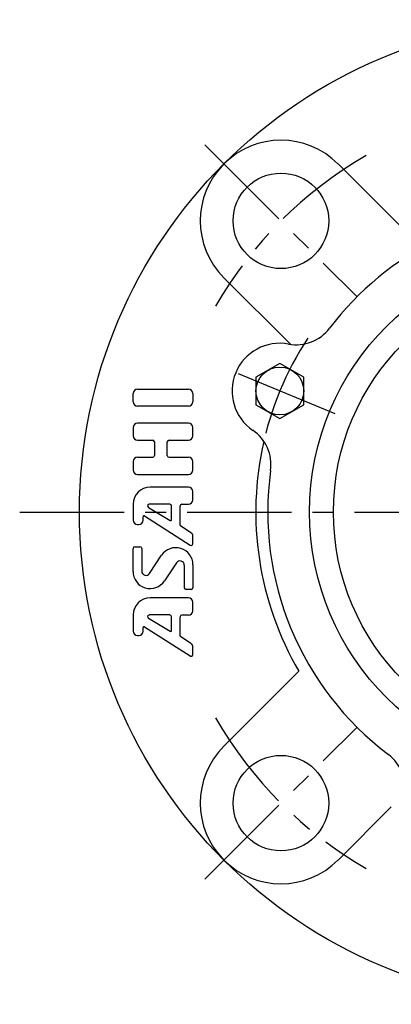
# Model space of a CAD drawing. Extents: x -92 to 223, y -92 to 223.
# Tile 1 of 11: x -92 to -30, y -82 to 83. Entities that reach past the tile are written whole.
import ezdxf

# ---------------------------------------------------------------- set-up
doc = ezdxf.new("R2010")
doc.units = 0
doc.header["$LTSCALE"] = 14
doc.linetypes.add('CENTER', pattern=[2, 1.25, -0.25, 0.25, -0.25])
doc.layers.get('0').update_dxf_attribs({"linetype": 'CONTINUOUS'})
doc.layers.add('1', color=3, linetype='CONTINUOUS')
doc.layers.add('CENTER', color=1, linetype='CENTER')

msp = doc.modelspace()

# ---------------------------------------------------------------- linework, layer by layer
for p, q in [((-39.24, 58.34), (-26.69, 45.79)), ((-58.34, 39.24), (-47.19, 28.1)), ((-48.97, 24.9), (-52.97, 22.59)), ((-44.97, 22.59), (-48.97, 24.9)), ((-52.97, 22.59), (-52.97, 17.97)), ((-44.97, 17.97), (-44.97, 22.59)), ((-52.97, 17.97), (-48.97, 15.66)), ((-48.97, 15.66), (-44.97, 17.97)), ((-58.34, -39.24), (-45.79, -26.69)), ((-39.24, -58.34), (-30.33, -49.42))]:
    msp.add_line(p, q)
for centre, radius in [((0, 0), 82.5), ((-48.79, 48.79), 8), ((0, 0), 44), ((0, 0), 40), ((-48.97, 20.28), 4), ((-48.79, -48.79), 8)]:
    msp.add_circle(centre, radius)
for centre, radius, start, end in [((-48.79, 48.79), 13.5, 45, 225), ((0, 0), 51, 37.1545, 142.8455), ((-46.23, 35.03), 7, 259.4786, 322.8455), ((-48.97, 20.28), 8, 79.4786, 235.5214), ((-57.46, 7.92), 7, 352.1545, 55.5214), ((0, 0), 53, 167.0902, 210.2432), ((0, 0), 51, 172.1545, 232.8455), ((-48.79, -48.79), 13.5, 135, 315), ((-35.03, -46.23), 7, 349.4786, 52.8455)]:
    msp.add_arc(centre, radius, start, end)
at = {"layer": '1'}
for p, q in [((-73.52, 18.45), (-73.52, 19.88)), ((-72.81, 20.59), (-64.24, 20.59)), ((-63.52, 19.88), (-63.52, 18.45)), ((-64.24, 17.74), (-72.81, 17.74)), ((-64.24, 14.88), (-72.81, 14.88)), ((-73.52, 14.16), (-73.52, 12.74)), ((-63.52, 12.74), (-63.52, 14.16)), ((-72.81, 12.02), (-70.24, 12.02)), ((-69.95, 11.74), (-69.95, 9.45)), ((-67.81, 9.45), (-67.81, 11.74)), ((-67.52, 12.02), (-64.24, 12.02)), ((-73.52, 8.45), (-73.52, 7.02)), ((-70.24, 9.16), (-72.81, 9.16)), ((-64.24, 9.16), (-67.52, 9.16)), ((-63.52, 7.02), (-63.52, 8.45)), ((-72.81, 6.31), (-64.24, 6.31)), ((-64.24, 4.16), (-70.67, 4.16)), ((-63.52, 2.02), (-63.52, 3.45)), ((-73.52, 1.31), (-73.52, -1.39)), ((-70.97, 0.78), (-67.31, -1.42)), ((-67.38, 1.31), (-70.82, 1.31)), ((-67.09, -1.3), (-67.09, 1.02)), ((-65.67, -2.19), (-65.67, 1.02)), ((-65.38, 1.31), (-64.24, 1.31)), ((-71.86, -1.39), (-71.86, -0.79)), ((-71.64, -0.67), (-63.96, -5.56)), ((-72.81, -2.11), (-72.58, -2.11)), ((-63.84, -3.48), (-65.6, -2.31)), ((-63.52, -5.31), (-63.52, -4.07)), ((-73.52, -9.97), (-73.52, -6.12)), ((-73.24, -5.84), (-72.38, -5.84)), ((-72.09, -6.12), (-72.09, -9.9)), ((-70.79, -10.3), (-68.76, -7.26)), ((-66.26, -8.51), (-68.29, -11.56)), ((-64.95, -12.69), (-64.95, -8.91)), ((-63.52, -8.84), (-63.52, -12.69)), ((-63.81, -12.98), (-64.67, -12.98)), ((-64.24, -14.41), (-70.67, -14.41)), ((-63.52, -16.55), (-63.52, -15.12)), ((-73.52, -17.26), (-73.52, -19.96)), ((-70.97, -17.79), (-67.31, -19.99)), ((-67.38, -17.26), (-70.82, -17.26)), ((-67.09, -19.87), (-67.09, -17.55)), ((-65.67, -20.76), (-65.67, -17.55)), ((-65.38, -17.26), (-64.24, -17.26)), ((-71.86, -19.96), (-71.86, -19.36)), ((-71.64, -19.24), (-63.96, -24.13)), ((-72.81, -20.68), (-72.58, -20.68)), ((-63.84, -22.05), (-65.6, -20.88)), ((-63.52, -23.89), (-63.52, -22.65))]:
    msp.add_line(p, q, dxfattribs=at)
for centre, radius, start, end in [((-72.81, 19.88), 0.714, 90, 180), ((-64.24, 19.88), 0.714, 0, 90), ((-72.81, 18.45), 0.714, 180, 270), ((-64.24, 18.45), 0.714, 270, 0), ((-72.81, 14.16), 0.714, 90, 180), ((-64.24, 14.16), 0.714, 0, 90), ((-72.81, 12.74), 0.714, 180, 270), ((-70.24, 11.74), 0.286, 0, 90), ((-67.52, 11.74), 0.286, 90, 180), ((-64.24, 12.74), 0.714, 270, 0), ((-72.81, 8.45), 0.714, 90, 180), ((-70.24, 9.45), 0.286, 270, 0), ((-67.52, 9.45), 0.286, 180, 270), ((-64.24, 8.45), 0.714, 0, 90), ((-72.81, 7.02), 0.714, 180, 270), ((-64.24, 7.02), 0.714, 270, 0), ((-70.67, 1.31), 2.86, 90, 180), ((-64.24, 3.45), 0.714, 0, 90), ((-64.24, 2.02), 0.714, 270, 0), ((-70.82, 1.02), 0.286, 90, 239.0362), ((-67.38, 1.02), 0.286, 0, 90), ((-65.38, 1.02), 0.286, 90, 180), ((-72.81, -1.39), 0.714, 180, 270), ((-72.58, -1.39), 0.714, 270, 0), ((-71.72, -0.79), 0.143, 57.5288, 180), ((-67.24, -1.3), 0.143, 239.0362, 0), ((-65.52, -2.19), 0.143, 180, 236.3099), ((-64.24, -4.07), 0.714, 0, 56.3099), ((-73.24, -6.12), 0.286, 90, 180), ((-72.38, -6.12), 0.286, 0, 90), ((-66.38, -8.84), 2.86, 0, 146.3099), ((-63.81, -5.31), 0.286, 237.5288, 0), ((-65.67, -8.91), 0.714, 0, 146.3099), ((-70.67, -9.97), 2.86, 180, 326.3099), ((-71.38, -9.9), 0.714, 180, 326.3099), ((-64.67, -12.69), 0.286, 180, 270), ((-63.81, -12.69), 0.286, 270, 0), ((-70.67, -17.26), 2.86, 90, 180), ((-64.24, -15.12), 0.714, 0, 90), ((-70.82, -17.55), 0.286, 90, 239.0362), ((-67.38, -17.55), 0.286, 0, 90), ((-65.38, -17.55), 0.286, 90, 180), ((-64.24, -16.55), 0.714, 270, 0), ((-71.72, -19.36), 0.143, 57.5288, 180), ((-72.81, -19.96), 0.714, 180, 270), ((-72.58, -19.96), 0.714, 270, 0), ((-67.24, -19.87), 0.143, 239.0362, 0), ((-65.52, -20.76), 0.143, 180, 236.3099), ((-64.23, -22.65), 0.714, 0, 56.3099), ((-63.81, -23.89), 0.286, 237.5288, 0)]:
    msp.add_arc(centre, radius, start, end, dxfattribs=at)
at = {"layer": 'CENTER'}
for p, q in [((-61.52, 61.52), (-36.06, 36.06)), ((-39.73, 16.46), (-58.2, 24.11)), ((-92.5, 0), (92.5, 0)), ((-61.52, -61.52), (-36.06, -36.06))]:
    msp.add_line(p, q, dxfattribs=at)
for radius, start, end in [(69, 120.0106, 149.9894), (53, 146.6734, 168.3266), (69, 210.0106, 239.9894)]:
    msp.add_arc((0, 0), radius, start, end, dxfattribs=at)

doc.saveas('drawing.dxf')
